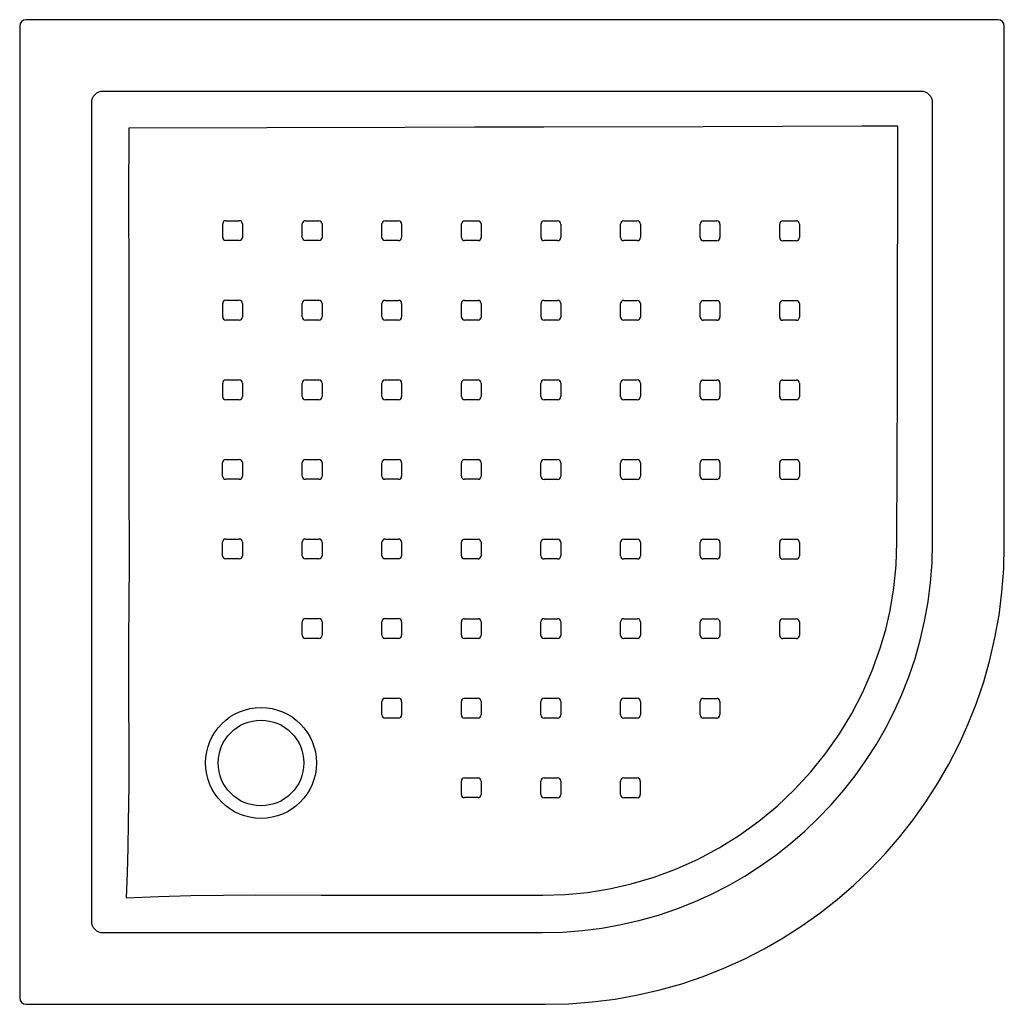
# Model space of a CAD drawing. Header units: millimetres. Extents: x 1451.133 to 1451.937, y 1531.231 to 1532.035.
import ezdxf

# ---------------------------------------------------------------- set-up
doc = ezdxf.new("R2010")
doc.units = ezdxf.units.MM
doc.layers.add('SANINDUSA', color=3, linetype='Continuous')

msp = doc.modelspace()

# ---------------------------------------------------------------- linework, layer by layer
at = {"layer": 'SANINDUSA'}
for p, q in [((1451.13286, 1532.02987), (1451.13286, 1531.23568)), ((1451.93205, 1532.03487), (1451.13786, 1532.03487)), ((1451.93705, 1531.60563), (1451.93705, 1532.02987)), ((1451.86866, 1531.97626), (1451.20125, 1531.97626)), ((1451.19147, 1531.96648), (1451.19147, 1531.29907)), ((1451.87844, 1531.60778), (1451.87844, 1531.96648)), ((1451.49365, 1531.85703), (1451.49365, 1531.86803)), ((1451.50983, 1531.86803), (1451.50983, 1531.85703)), ((1451.56123, 1531.80561), (1451.57223, 1531.8056)), ((1451.62363, 1531.792), (1451.62363, 1531.803)), ((1451.20125, 1531.28929), (1451.55995, 1531.28929)), ((1451.13786, 1531.23068), (1451.5621, 1531.23068))]:
    msp.add_line(p, q, dxfattribs=at)
at = {"layer": 'SANINDUSA', "flags": 128}
for points in [[(1451.22192, 1531.94638), (1451.22185, 1531.88727), (1451.22187, 1531.82565), (1451.222, 1531.76402), (1451.22199, 1531.70239), (1451.22197, 1531.67189), (1451.22206, 1531.64139), (1451.2222, 1531.61089), (1451.22218, 1531.58719), (1451.22199, 1531.56349), (1451.22178, 1531.52251), (1451.22183, 1531.48153), (1451.22203, 1531.44055), (1451.22198, 1531.40984), (1451.22158, 1531.37914), (1451.22117, 1531.35862), (1451.22061, 1531.33813), (1451.21981, 1531.31769)], [(1451.85, 1531.94791), (1451.82114, 1531.94783), (1451.7561, 1531.94769), (1451.69107, 1531.94749), (1451.56101, 1531.9472), (1451.50426, 1531.94708), (1451.4475, 1531.94695), (1451.33471, 1531.94667), (1451.22192, 1531.94638)], [(1451.84939, 1531.60802), (1451.84955, 1531.67298), (1451.84968, 1531.73794), (1451.84976, 1531.8029), (1451.84988, 1531.83537), (1451.85002, 1531.86785), (1451.84997, 1531.90788), (1451.85, 1531.94791)], [(1451.29866, 1531.85709), (1451.29866, 1531.86508), (1451.29866, 1531.86808)], [(1451.30125, 1531.87067), (1451.30925, 1531.87067), (1451.31225, 1531.87067)], [(1451.31484, 1531.86808), (1451.31484, 1531.86009), (1451.31484, 1531.85709)], [(1451.36366, 1531.85707), (1451.36366, 1531.86507), (1451.36366, 1531.86807)], [(1451.36625, 1531.87066), (1451.37425, 1531.87066), (1451.37725, 1531.87066)], [(1451.37984, 1531.86807), (1451.37984, 1531.86007), (1451.37984, 1531.85707)], [(1451.42865, 1531.85705), (1451.42865, 1531.86505), (1451.42865, 1531.86805)], [(1451.43124, 1531.87064), (1451.43924, 1531.87064), (1451.44224, 1531.87064)], [(1451.44483, 1531.86805), (1451.44483, 1531.86005), (1451.44483, 1531.85705)], [(1451.49624, 1531.87062), (1451.50424, 1531.87062), (1451.50724, 1531.87062)], [(1451.55864, 1531.85701), (1451.55864, 1531.86501), (1451.55864, 1531.86801)], [(1451.56123, 1531.8706), (1451.56923, 1531.8706), (1451.57223, 1531.8706)], [(1451.57482, 1531.868), (1451.57482, 1531.86001), (1451.57482, 1531.85701)], [(1451.62364, 1531.85699), (1451.62364, 1531.86499), (1451.62364, 1531.86799)], [(1451.62623, 1531.87058), (1451.63422, 1531.87058), (1451.63722, 1531.87058)], [(1451.63982, 1531.86799), (1451.63982, 1531.85999), (1451.63982, 1531.85699)], [(1451.68863, 1531.85697), (1451.68863, 1531.86497), (1451.68863, 1531.86797)], [(1451.69122, 1531.87056), (1451.69922, 1531.87056), (1451.70222, 1531.87056)], [(1451.70481, 1531.86797), (1451.70481, 1531.85997), (1451.70481, 1531.85697)], [(1451.75362, 1531.85695), (1451.75362, 1531.86495), (1451.75362, 1531.86795)], [(1451.75621, 1531.87054), (1451.76421, 1531.87054), (1451.76721, 1531.87054)], [(1451.7698, 1531.86795), (1451.7698, 1531.85995), (1451.7698, 1531.85695)], [(1451.31225, 1531.8545), (1451.30425, 1531.8545), (1451.30125, 1531.8545)], [(1451.37725, 1531.85448), (1451.36925, 1531.85448), (1451.36625, 1531.85448)], [(1451.44224, 1531.85446), (1451.43424, 1531.85446), (1451.43124, 1531.85446)], [(1451.50724, 1531.85444), (1451.49924, 1531.85444), (1451.49624, 1531.85444)], [(1451.57223, 1531.85442), (1451.56423, 1531.85442), (1451.56123, 1531.85442)], [(1451.63723, 1531.8544), (1451.62923, 1531.8544), (1451.62623, 1531.8544)], [(1451.70222, 1531.85438), (1451.69422, 1531.85438), (1451.69122, 1531.85438)], [(1451.76721, 1531.85436), (1451.75921, 1531.85436), (1451.75621, 1531.85436)], [(1451.30124, 1531.80568), (1451.30924, 1531.80568), (1451.31224, 1531.80568)], [(1451.36624, 1531.80566), (1451.37424, 1531.80566), (1451.37724, 1531.80566)], [(1451.43124, 1531.80565), (1451.43924, 1531.80564), (1451.44224, 1531.80564)], [(1451.49623, 1531.80563), (1451.50423, 1531.80562), (1451.50723, 1531.80562)], [(1451.62622, 1531.80559), (1451.63422, 1531.80558), (1451.63722, 1531.80558)], [(1451.69121, 1531.80557), (1451.69921, 1531.80557), (1451.70221, 1531.80557)], [(1451.75621, 1531.80555), (1451.76421, 1531.80555), (1451.76721, 1531.80555)], [(1451.29865, 1531.79209), (1451.29865, 1531.80009), (1451.29865, 1531.80309)], [(1451.31483, 1531.80309), (1451.31483, 1531.79509), (1451.31483, 1531.79209)], [(1451.36365, 1531.79207), (1451.36365, 1531.80007), (1451.36365, 1531.80307)], [(1451.37983, 1531.80307), (1451.37983, 1531.79507), (1451.37983, 1531.79207)], [(1451.42865, 1531.79206), (1451.42865, 1531.80006), (1451.42865, 1531.80306)], [(1451.44483, 1531.80305), (1451.44483, 1531.79506), (1451.44483, 1531.79206)], [(1451.49364, 1531.79204), (1451.49364, 1531.80004), (1451.49364, 1531.80304)], [(1451.50982, 1531.80303), (1451.50982, 1531.79504), (1451.50982, 1531.79204)], [(1451.55864, 1531.79202), (1451.55864, 1531.80002), (1451.55864, 1531.80302)], [(1451.57482, 1531.80301), (1451.57482, 1531.79501), (1451.57482, 1531.79202)], [(1451.63981, 1531.80299), (1451.63981, 1531.795), (1451.63981, 1531.792)], [(1451.68862, 1531.79198), (1451.68862, 1531.79998), (1451.68862, 1531.80298)], [(1451.7048, 1531.80298), (1451.7048, 1531.79498), (1451.7048, 1531.79198)], [(1451.75362, 1531.79196), (1451.75362, 1531.79996), (1451.75362, 1531.80296)], [(1451.7698, 1531.80296), (1451.7698, 1531.79496), (1451.7698, 1531.79196)], [(1451.31224, 1531.7895), (1451.30424, 1531.7895), (1451.30124, 1531.7895)], [(1451.37724, 1531.78948), (1451.36924, 1531.78948), (1451.36624, 1531.78948)], [(1451.44224, 1531.78947), (1451.43424, 1531.78947), (1451.43124, 1531.78947)], [(1451.50723, 1531.78945), (1451.49923, 1531.78945), (1451.49624, 1531.78945)], [(1451.57223, 1531.78943), (1451.56423, 1531.78943), (1451.56123, 1531.78943)], [(1451.63722, 1531.78941), (1451.62922, 1531.78941), (1451.62622, 1531.78941)], [(1451.70221, 1531.78939), (1451.69421, 1531.78939), (1451.69122, 1531.78939)], [(1451.76721, 1531.78937), (1451.75921, 1531.78937), (1451.75621, 1531.78937)], [(1451.30123, 1531.74067), (1451.30923, 1531.74067), (1451.31223, 1531.74067)], [(1451.36623, 1531.74066), (1451.37423, 1531.74066), (1451.37723, 1531.74066)], [(1451.43123, 1531.74065), (1451.43923, 1531.74065), (1451.44223, 1531.74065)], [(1451.49623, 1531.74063), (1451.50423, 1531.74063), (1451.50723, 1531.74063)], [(1451.56122, 1531.74061), (1451.56922, 1531.74061), (1451.57222, 1531.74061)], [(1451.62621, 1531.74059), (1451.63421, 1531.74059), (1451.63721, 1531.74059)], [(1451.69121, 1531.74057), (1451.69921, 1531.74057), (1451.70221, 1531.74057)], [(1451.7562, 1531.74055), (1451.7642, 1531.74055), (1451.7672, 1531.74055)], [(1451.29864, 1531.72708), (1451.29864, 1531.73508), (1451.29864, 1531.73808)], [(1451.31482, 1531.73808), (1451.31482, 1531.73008), (1451.31482, 1531.72708)], [(1451.36364, 1531.72707), (1451.36364, 1531.73507), (1451.36364, 1531.73807)], [(1451.37982, 1531.73807), (1451.37982, 1531.73007), (1451.37982, 1531.72707)], [(1451.42864, 1531.72706), (1451.42864, 1531.73506), (1451.42864, 1531.73806)], [(1451.44482, 1531.73806), (1451.44482, 1531.73006), (1451.44482, 1531.72706)], [(1451.49364, 1531.72704), (1451.49364, 1531.73504), (1451.49364, 1531.73804)], [(1451.50982, 1531.73804), (1451.50982, 1531.73004), (1451.50982, 1531.72704)], [(1451.55863, 1531.72702), (1451.55863, 1531.73502), (1451.55863, 1531.73802)], [(1451.57481, 1531.73802), (1451.57481, 1531.73002), (1451.57481, 1531.72702)], [(1451.62363, 1531.727), (1451.62362, 1531.735), (1451.62362, 1531.738)], [(1451.6398, 1531.738), (1451.6398, 1531.73), (1451.6398, 1531.727)], [(1451.68862, 1531.72698), (1451.68862, 1531.73498), (1451.68862, 1531.73798)], [(1451.7048, 1531.73798), (1451.7048, 1531.72998), (1451.7048, 1531.72698)], [(1451.75362, 1531.72696), (1451.75362, 1531.73496), (1451.75361, 1531.73796)], [(1451.7698, 1531.73796), (1451.7698, 1531.72996), (1451.7698, 1531.72696)], [(1451.31223, 1531.72449), (1451.30423, 1531.72449), (1451.30122, 1531.72449)], [(1451.37723, 1531.72448), (1451.36923, 1531.72448), (1451.36623, 1531.72448)], [(1451.44223, 1531.72447), (1451.43423, 1531.72447), (1451.43123, 1531.72447)], [(1451.50723, 1531.72445), (1451.49923, 1531.72445), (1451.49623, 1531.72445)], [(1451.57222, 1531.72443), (1451.56422, 1531.72443), (1451.56122, 1531.72443)], [(1451.63721, 1531.72441), (1451.62921, 1531.72441), (1451.62622, 1531.72441)], [(1451.70221, 1531.72439), (1451.69421, 1531.72439), (1451.69121, 1531.72439)], [(1451.76721, 1531.72437), (1451.75921, 1531.72437), (1451.75621, 1531.72437)], [(1451.3012, 1531.67567), (1451.3092, 1531.67567), (1451.3122, 1531.67567)], [(1451.36622, 1531.67567), (1451.37422, 1531.67567), (1451.37722, 1531.67567)], [(1451.43122, 1531.67565), (1451.43922, 1531.67565), (1451.44222, 1531.67565)], [(1451.49622, 1531.67564), (1451.50422, 1531.67564), (1451.50722, 1531.67564)], [(1451.56121, 1531.67562), (1451.56921, 1531.67562), (1451.57221, 1531.67562)], [(1451.62621, 1531.6756), (1451.63421, 1531.6756), (1451.63721, 1531.6756)], [(1451.6912, 1531.67558), (1451.6992, 1531.67558), (1451.7022, 1531.67558)], [(1451.7562, 1531.67556), (1451.7642, 1531.67556), (1451.7672, 1531.67556)], [(1451.29861, 1531.66209), (1451.29861, 1531.67009), (1451.29861, 1531.67308)], [(1451.3148, 1531.67309), (1451.3148, 1531.66509), (1451.3148, 1531.66209)], [(1451.36362, 1531.66208), (1451.36362, 1531.67008), (1451.36362, 1531.67308)], [(1451.37981, 1531.67308), (1451.37981, 1531.66508), (1451.37981, 1531.66208)], [(1451.42863, 1531.66207), (1451.42863, 1531.67006), (1451.42863, 1531.67306)], [(1451.44481, 1531.67306), (1451.44481, 1531.66506), (1451.44481, 1531.66206)], [(1451.49363, 1531.66205), (1451.49363, 1531.67005), (1451.49363, 1531.67305)], [(1451.50981, 1531.67305), (1451.50981, 1531.66505), (1451.50981, 1531.66205)], [(1451.55863, 1531.66203), (1451.55862, 1531.67003), (1451.55862, 1531.67303)], [(1451.5748, 1531.67303), (1451.5748, 1531.66503), (1451.5748, 1531.66203)], [(1451.62362, 1531.66201), (1451.62362, 1531.67001), (1451.62362, 1531.67301)], [(1451.6398, 1531.67301), (1451.6398, 1531.66501), (1451.6398, 1531.66201)], [(1451.68861, 1531.66199), (1451.68861, 1531.66999), (1451.68861, 1531.67299)], [(1451.70479, 1531.67299), (1451.70479, 1531.66499), (1451.70479, 1531.66199)], [(1451.75361, 1531.66197), (1451.75361, 1531.66997), (1451.75361, 1531.67297)], [(1451.76979, 1531.67297), (1451.76979, 1531.66497), (1451.76979, 1531.66197)], [(1451.3122, 1531.6595), (1451.3042, 1531.6595), (1451.3012, 1531.6595)], [(1451.37722, 1531.65949), (1451.36922, 1531.65949), (1451.36622, 1531.65949)], [(1451.44222, 1531.65947), (1451.43422, 1531.65947), (1451.43122, 1531.65947)], [(1451.50722, 1531.65946), (1451.49922, 1531.65946), (1451.49622, 1531.65946)], [(1451.57221, 1531.65944), (1451.56422, 1531.65944), (1451.56122, 1531.65944)], [(1451.63721, 1531.65942), (1451.62921, 1531.65942), (1451.62621, 1531.65942)], [(1451.7022, 1531.6594), (1451.6942, 1531.6594), (1451.6912, 1531.6594)], [(1451.7672, 1531.65938), (1451.7592, 1531.65938), (1451.7562, 1531.65938)], [(1451.3012, 1531.61069), (1451.3092, 1531.61069), (1451.3122, 1531.61069)], [(1451.36621, 1531.61068), (1451.37421, 1531.61068), (1451.37721, 1531.61068)], [(1451.43121, 1531.61066), (1451.43921, 1531.61066), (1451.44221, 1531.61066)], [(1451.49621, 1531.61064), (1451.50421, 1531.61064), (1451.50721, 1531.61064)], [(1451.56121, 1531.61062), (1451.56921, 1531.61062), (1451.57221, 1531.61062)], [(1451.6262, 1531.6106), (1451.6342, 1531.6106), (1451.6372, 1531.6106)], [(1451.69119, 1531.61058), (1451.69919, 1531.61058), (1451.70219, 1531.61058)], [(1451.75619, 1531.61056), (1451.76419, 1531.61056), (1451.76719, 1531.61056)], [(1451.29861, 1531.5971), (1451.29861, 1531.6051), (1451.29861, 1531.6081)], [(1451.31479, 1531.6081), (1451.31479, 1531.6001), (1451.31479, 1531.5971)], [(1451.36362, 1531.59709), (1451.36362, 1531.60509), (1451.36362, 1531.60809)], [(1451.3798, 1531.60809), (1451.3798, 1531.60009), (1451.3798, 1531.59709)], [(1451.42862, 1531.59707), (1451.42862, 1531.60507), (1451.42862, 1531.60807)], [(1451.4448, 1531.60807), (1451.4448, 1531.60007), (1451.4448, 1531.59707)], [(1451.49362, 1531.59705), (1451.49362, 1531.60505), (1451.49362, 1531.60805)], [(1451.5098, 1531.60805), (1451.5098, 1531.60005), (1451.5098, 1531.59705)], [(1451.55862, 1531.59703), (1451.55862, 1531.60503), (1451.55862, 1531.60803)], [(1451.56018, 1531.31971), (1451.57839, 1531.32034), (1451.59658, 1531.3221), (1451.61461, 1531.325), (1451.63239, 1531.32901), (1451.65098, 1531.33453), (1451.66921, 1531.34133), (1451.68697, 1531.34934), (1451.70415, 1531.35849), (1451.72063, 1531.36872), (1451.73648, 1531.38013), (1451.75156, 1531.39264), (1451.76578, 1531.40615), (1451.77905, 1531.42057), (1451.79127, 1531.4358), (1451.80235, 1531.45167), (1451.81241, 1531.46829), (1451.82137, 1531.48554), (1451.82917, 1531.50332), (1451.83572, 1531.52152), (1451.84018, 1531.53683), (1451.84377, 1531.55236), (1451.84686, 1531.57077), (1451.84873, 1531.58936), (1451.84939, 1531.60802)], [(1451.5748, 1531.60803), (1451.5748, 1531.60003), (1451.5748, 1531.59703)], [(1451.62361, 1531.59701), (1451.62361, 1531.60501), (1451.62361, 1531.60801)], [(1451.63979, 1531.60801), (1451.63979, 1531.60001), (1451.63979, 1531.59701)], [(1451.6886, 1531.59699), (1451.6886, 1531.60499), (1451.6886, 1531.60799)], [(1451.70478, 1531.60799), (1451.70478, 1531.59999), (1451.70478, 1531.59699)], [(1451.7536, 1531.59697), (1451.7536, 1531.60497), (1451.7536, 1531.60797)], [(1451.76978, 1531.60797), (1451.76978, 1531.59997), (1451.76978, 1531.59697)], [(1451.3122, 1531.59451), (1451.3042, 1531.59451), (1451.3012, 1531.59451)], [(1451.37721, 1531.5945), (1451.36921, 1531.5945), (1451.36621, 1531.5945)], [(1451.44221, 1531.59448), (1451.43421, 1531.59448), (1451.43121, 1531.59448)], [(1451.50721, 1531.59446), (1451.49921, 1531.59446), (1451.49621, 1531.59446)], [(1451.57221, 1531.59444), (1451.56421, 1531.59444), (1451.56121, 1531.59444)], [(1451.6372, 1531.59442), (1451.6292, 1531.59442), (1451.6262, 1531.59442)], [(1451.70219, 1531.5944), (1451.69419, 1531.5944), (1451.69119, 1531.5944)], [(1451.76719, 1531.59438), (1451.75919, 1531.59438), (1451.75619, 1531.59438)], [(1451.36361, 1531.53211), (1451.36361, 1531.5401), (1451.36361, 1531.5431)], [(1451.3662, 1531.54569), (1451.3742, 1531.54569), (1451.3772, 1531.54569)], [(1451.37979, 1531.5431), (1451.3798, 1531.5351), (1451.3798, 1531.5321)], [(1451.42862, 1531.53208), (1451.42862, 1531.54008), (1451.42862, 1531.54308)], [(1451.43121, 1531.54567), (1451.43921, 1531.54567), (1451.44221, 1531.54567)], [(1451.4448, 1531.54308), (1451.4448, 1531.53508), (1451.4448, 1531.53208)], [(1451.49362, 1531.53206), (1451.49362, 1531.54006), (1451.49362, 1531.54306)], [(1451.49621, 1531.54565), (1451.50421, 1531.54565), (1451.50721, 1531.54565)], [(1451.5098, 1531.54306), (1451.5098, 1531.53506), (1451.5098, 1531.53206)], [(1451.55861, 1531.53204), (1451.55861, 1531.54004), (1451.55861, 1531.54304)], [(1451.5612, 1531.54563), (1451.5692, 1531.54562), (1451.5722, 1531.54562)], [(1451.57479, 1531.54303), (1451.57479, 1531.53503), (1451.57479, 1531.53203)], [(1451.6236, 1531.53201), (1451.6236, 1531.54001), (1451.6236, 1531.54301)], [(1451.62619, 1531.5456), (1451.63419, 1531.5456), (1451.63719, 1531.5456)], [(1451.63978, 1531.54301), (1451.63978, 1531.53501), (1451.63978, 1531.53201)], [(1451.68859, 1531.53199), (1451.68859, 1531.53999), (1451.68859, 1531.54299)], [(1451.69118, 1531.54558), (1451.69918, 1531.54558), (1451.70218, 1531.54558)], [(1451.70477, 1531.54299), (1451.70477, 1531.53499), (1451.70477, 1531.53199)], [(1451.75359, 1531.53198), (1451.75359, 1531.53997), (1451.75359, 1531.54297)], [(1451.75618, 1531.54557), (1451.76418, 1531.54556), (1451.76718, 1531.54556)], [(1451.76977, 1531.54297), (1451.76977, 1531.53497), (1451.76977, 1531.53197)], [(1451.37721, 1531.52951), (1451.36921, 1531.52951), (1451.36621, 1531.52951)], [(1451.44221, 1531.52949), (1451.43421, 1531.52949), (1451.43121, 1531.52949)], [(1451.50721, 1531.52947), (1451.49921, 1531.52947), (1451.49621, 1531.52947)], [(1451.5722, 1531.52944), (1451.5642, 1531.52945), (1451.5612, 1531.52945)], [(1451.63719, 1531.52942), (1451.62919, 1531.52942), (1451.62619, 1531.52942)], [(1451.70218, 1531.5294), (1451.69418, 1531.5294), (1451.69118, 1531.5294)], [(1451.76718, 1531.52938), (1451.75918, 1531.52938), (1451.75618, 1531.52938)], [(1451.42861, 1531.46708), (1451.42861, 1531.47508), (1451.42861, 1531.47808)], [(1451.4312, 1531.48067), (1451.4392, 1531.48067), (1451.4422, 1531.48067)], [(1451.44479, 1531.47808), (1451.44479, 1531.47008), (1451.44479, 1531.46708)], [(1451.49361, 1531.46706), (1451.49361, 1531.47506), (1451.49361, 1531.47806)], [(1451.4962, 1531.48065), (1451.5042, 1531.48065), (1451.5072, 1531.48065)], [(1451.50979, 1531.47806), (1451.50979, 1531.47006), (1451.50979, 1531.46706)], [(1451.5586, 1531.46704), (1451.5586, 1531.47504), (1451.5586, 1531.47804)], [(1451.56119, 1531.48063), (1451.56919, 1531.48063), (1451.57219, 1531.48063)], [(1451.57478, 1531.47804), (1451.57478, 1531.47004), (1451.57478, 1531.46703)], [(1451.62359, 1531.46701), (1451.62359, 1531.47501), (1451.62359, 1531.47801)], [(1451.62618, 1531.4806), (1451.63418, 1531.4806), (1451.63718, 1531.4806)], [(1451.63977, 1531.47801), (1451.63977, 1531.47001), (1451.63977, 1531.46701)], [(1451.68858, 1531.46699), (1451.68858, 1531.47499), (1451.68858, 1531.47799)], [(1451.69117, 1531.48058), (1451.69917, 1531.48058), (1451.70217, 1531.48058)], [(1451.70476, 1531.47799), (1451.70476, 1531.46999), (1451.70476, 1531.46699)], [(1451.4422, 1531.46449), (1451.4342, 1531.46449), (1451.4312, 1531.46449)], [(1451.5072, 1531.46447), (1451.4992, 1531.46447), (1451.4962, 1531.46447)], [(1451.57219, 1531.46444), (1451.56419, 1531.46445), (1451.56119, 1531.46445)], [(1451.63718, 1531.46442), (1451.62918, 1531.46442), (1451.62618, 1531.46442)], [(1451.70217, 1531.4644), (1451.69417, 1531.4644), (1451.69117, 1531.4644)], [(1451.49359, 1531.40205), (1451.4936, 1531.41005), (1451.4936, 1531.41305)], [(1451.49619, 1531.41565), (1451.50418, 1531.41564), (1451.50719, 1531.41564)], [(1451.50978, 1531.41305), (1451.50978, 1531.40505), (1451.50978, 1531.40205)], [(1451.55859, 1531.40203), (1451.55859, 1531.41003), (1451.55859, 1531.41303)], [(1451.56118, 1531.41562), (1451.56918, 1531.41562), (1451.57218, 1531.41562)], [(1451.57477, 1531.41303), (1451.57477, 1531.40503), (1451.57477, 1531.40203)], [(1451.62358, 1531.40201), (1451.62358, 1531.41001), (1451.62358, 1531.41301)], [(1451.62617, 1531.4156), (1451.63417, 1531.4156), (1451.63717, 1531.4156)], [(1451.63976, 1531.41301), (1451.63976, 1531.40501), (1451.63976, 1531.40201)], [(1451.50719, 1531.39946), (1451.49919, 1531.39946), (1451.49619, 1531.39946)], [(1451.57218, 1531.39944), (1451.56418, 1531.39944), (1451.56118, 1531.39944)], [(1451.63717, 1531.39942), (1451.62917, 1531.39942), (1451.62617, 1531.39942)], [(1451.21981, 1531.31769), (1451.24622, 1531.31875), (1451.27271, 1531.3195), (1451.29924, 1531.31993), (1451.32578, 1531.32004), (1451.37915, 1531.31987), (1451.43252, 1531.31972), (1451.46447, 1531.31978), (1451.49643, 1531.31983), (1451.5283, 1531.31974), (1451.56018, 1531.31971)]]:
    msp.add_lwpolyline(points, dxfattribs=at)
at = {"layer": 'SANINDUSA'}
for radius in [0.0453, 0.035]:
    msp.add_circle((1451.32995, 1531.42778), radius, dxfattribs=at)
for centre, radius, start, end in [((1451.30125, 1531.86809), 0.00259, 89.99267, 180.01064), ((1451.31225, 1531.86808), 0.00259, 0.01264, 89.99542), ((1451.36625, 1531.86807), 0.00259, 89.99198, 180.00843), ((1451.37725, 1531.86806), 0.00259, 0.01237, 89.99607), ((1451.43124, 1531.86805), 0.00259, 89.99162, 180.00773), ((1451.44224, 1531.86805), 0.00259, 0.01218, 89.99622), ((1451.49624, 1531.86803), 0.00259, 89.99195, 180.00753), ((1451.50724, 1531.86803), 0.00259, 0.01127, 89.99599), ((1451.56123, 1531.86801), 0.00259, 89.99222, 180.00697), ((1451.57223, 1531.868), 0.00259, 0.01054, 89.99577), ((1451.62623, 1531.86799), 0.00259, 89.99215, 180.00757), ((1451.63722, 1531.86798), 0.00259, 0.01087, 89.99536), ((1451.69122, 1531.86797), 0.00259, 89.99158, 180.00862), ((1451.70222, 1531.86797), 0.00259, 0.01236, 89.99534), ((1451.75621, 1531.86795), 0.00259, 89.99357, 180.00676), ((1451.76721, 1531.86795), 0.00259, 0.01239, 90.00003), ((1451.30125, 1531.85709), 0.00259, 180.01211, 269.99544), ((1451.31225, 1531.85708), 0.00259, 269.9911, 0.00808), ((1451.36625, 1531.85707), 0.00259, 180.012, 269.99536), ((1451.37725, 1531.85707), 0.00259, 269.99191, 0.00839), ((1451.43124, 1531.85705), 0.00259, 180.01227, 269.99592), ((1451.44224, 1531.85705), 0.00259, 269.9916, 0.00783), ((1451.49624, 1531.85703), 0.00259, 180.01156, 269.99562), ((1451.50724, 1531.85703), 0.00259, 269.99199, 0.00764), ((1451.56123, 1531.85701), 0.00259, 180.01064, 269.99538), ((1451.57223, 1531.85701), 0.00259, 269.9923, 0.00743), ((1451.62623, 1531.85699), 0.00259, 180.01047, 269.9948), ((1451.63723, 1531.85699), 0.00259, 269.99211, 0.00801), ((1451.69122, 1531.85697), 0.00259, 180.01194, 269.99553), ((1451.70222, 1531.85697), 0.00259, 269.99313, 0.00912), ((1451.75621, 1531.85695), 0.00259, 180.01203, 269.99927), ((1451.76721, 1531.85695), 0.00259, 269.9948, 0.00672), ((1451.30124, 1531.80309), 0.00259, 89.99158, 180.00226), ((1451.31224, 1531.80309), 0.00259, 0.011, 89.99817), ((1451.36624, 1531.80307), 0.00259, 89.99336, 180.0096), ((1451.37724, 1531.80307), 0.00259, 0.01036, 89.99411), ((1451.43124, 1531.80306), 0.00259, 89.99231, 180.00882), ((1451.44224, 1531.80305), 0.00259, 0.01102, 89.99467), ((1451.49623, 1531.80304), 0.00259, 89.9923, 180.00853), ((1451.50723, 1531.80303), 0.00259, 0.01026, 89.99425), ((1451.56123, 1531.80302), 0.00259, 89.9923, 180.00848), ((1451.57223, 1531.80301), 0.00259, 0.01008, 89.99413), ((1451.62622, 1531.803), 0.00259, 89.99297, 180.00877), ((1451.63722, 1531.80299), 0.00259, 0.01001, 89.99431), ((1451.69121, 1531.80298), 0.00259, 89.99452, 180.0086), ((1451.70221, 1531.80298), 0.00259, 0.00953, 89.99625), ((1451.75621, 1531.80296), 0.00259, 89.99499, 180.00606), ((1451.76721, 1531.80296), 0.00259, 0.00904, 89.99879), ((1451.30124, 1531.79209), 0.00259, 180.01181, 270.00256), ((1451.31224, 1531.79209), 0.00259, 269.99418, 0.00561), ((1451.36624, 1531.79207), 0.00259, 180.0088, 269.99323), ((1451.37724, 1531.79207), 0.00259, 269.99358, 0.00919), ((1451.43124, 1531.79206), 0.00259, 180.01048, 269.99426), ((1451.44224, 1531.79205), 0.00259, 269.9923, 0.00848), ((1451.49624, 1531.79204), 0.00259, 180.01011, 269.99377), ((1451.50723, 1531.79203), 0.00259, 269.9924, 0.00859), ((1451.56123, 1531.79202), 0.00259, 180.0098, 269.99351), ((1451.57223, 1531.79201), 0.00259, 269.9926, 0.00875), ((1451.62622, 1531.792), 0.00259, 180.0094, 269.99363), ((1451.63722, 1531.792), 0.00259, 269.99385, 0.00921), ((1451.69122, 1531.79198), 0.00259, 180.00964, 269.99611), ((1451.70221, 1531.79198), 0.00259, 269.99494, 0.00788), ((1451.75621, 1531.79196), 0.00259, 180.00931, 269.99817), ((1451.76721, 1531.79196), 0.00259, 269.9937, 0.00424), ((1451.30123, 1531.73808), 0.00259, 89.99982, 180.00804), ((1451.31223, 1531.73808), 0.00259, 0.00363, 89.99352), ((1451.36623, 1531.73807), 0.00259, 89.99512, 180.00754), ((1451.37723, 1531.73807), 0.00259, 0.00782, 89.99468), ((1451.43123, 1531.73806), 0.00259, 89.99313, 180.00751), ((1451.44223, 1531.73806), 0.00259, 0.00912, 89.99425), ((1451.49623, 1531.73804), 0.00259, 89.99279, 180.00847), ((1451.50723, 1531.73804), 0.00259, 0.00853, 89.99282), ((1451.56122, 1531.73802), 0.00259, 89.99328, 180.0088), ((1451.57222, 1531.73802), 0.00259, 0.00801, 89.99255), ((1451.62621, 1531.738), 0.00259, 89.99425, 180.00921), ((1451.63721, 1531.738), 0.00259, 0.00807, 89.99363), ((1451.69121, 1531.73798), 0.00259, 89.9947, 180.00739), ((1451.70221, 1531.73798), 0.00259, 0.00807, 89.99582), ((1451.7562, 1531.73796), 0.00259, 89.99375, 180.00442), ((1451.7672, 1531.73796), 0.00259, 0.00779, 89.99759), ((1451.30122, 1531.72708), 0.00259, 180.00212, 269.99596), ((1451.31223, 1531.72708), 0.00259, 269.99533, 0.00354), ((1451.36623, 1531.72707), 0.00259, 180.00734, 269.99724), ((1451.37723, 1531.72707), 0.00259, 269.99402, 0.00528), ((1451.43123, 1531.72706), 0.00259, 180.00896, 269.99577), ((1451.44223, 1531.72706), 0.00259, 269.99265, 0.00661), ((1451.49623, 1531.72704), 0.00259, 180.00849, 269.99328), ((1451.50723, 1531.72704), 0.00259, 269.99278, 0.00816), ((1451.56122, 1531.72702), 0.00259, 180.00762, 269.99219), ((1451.57222, 1531.72702), 0.00259, 269.99355, 0.00892), ((1451.62622, 1531.727), 0.00259, 180.00759, 269.99307), ((1451.63721, 1531.727), 0.00259, 269.99475, 0.00872), ((1451.69121, 1531.72698), 0.00259, 180.00801, 269.99535), ((1451.70221, 1531.72698), 0.00259, 269.99483, 0.00701), ((1451.75621, 1531.72696), 0.00259, 180.00808, 269.99702), ((1451.76721, 1531.72696), 0.00259, 269.99198, 0.00292), ((1451.3012, 1531.67308), 0.00259, 89.98987, 179.98423), ((1451.31221, 1531.67309), 0.00259, 0.01434, 90.01639), ((1451.36621, 1531.67308), 0.00259, 89.99278, 179.99763), ((1451.37722, 1531.67308), 0.00259, 0.0107, 90.004), ((1451.43122, 1531.67306), 0.00259, 89.99245, 180.00258), ((1451.44222, 1531.67306), 0.00259, 0.00951, 89.99818), ((1451.49622, 1531.67305), 0.00259, 89.9925, 180.00599), ((1451.50722, 1531.67304), 0.00259, 0.00785, 89.99392), ((1451.56121, 1531.67303), 0.00259, 89.99357, 180.00803), ((1451.57221, 1531.67302), 0.00259, 0.00654, 89.99222), ((1451.62621, 1531.67301), 0.00259, 89.99505, 180.00813), ((1451.63721, 1531.67301), 0.00259, 0.00605, 89.99351), ((1451.6912, 1531.67299), 0.00259, 89.99498, 180.00675), ((1451.7022, 1531.67299), 0.00259, 0.0066, 89.99505), ((1451.7562, 1531.67297), 0.00259, 89.99225, 180.00427), ((1451.7672, 1531.67297), 0.00259, 0.00778, 89.99524), ((1451.3012, 1531.66209), 0.00259, 180.01974, 270.0287), ((1451.3122, 1531.66209), 0.00259, 269.99235, 359.98752), ((1451.36621, 1531.66208), 0.00259, 180.01253, 270.00892), ((1451.37722, 1531.66208), 0.00259, 269.9928, 359.99822), ((1451.43122, 1531.66207), 0.00259, 180.0105, 270.00105), ((1451.44222, 1531.66206), 0.00259, 269.99221, 0.0029), ((1451.49622, 1531.66205), 0.00259, 180.00853, 269.99536), ((1451.50722, 1531.66205), 0.00259, 269.99252, 0.0062), ((1451.56122, 1531.66203), 0.00259, 180.00662, 269.99239), ((1451.57221, 1531.66203), 0.00259, 269.99404, 0.00809), ((1451.62621, 1531.66201), 0.00259, 180.00572, 269.99291), ((1451.63721, 1531.66201), 0.00259, 269.99539, 0.00768), ((1451.6912, 1531.66199), 0.00259, 180.00609, 269.99451), ((1451.7022, 1531.66199), 0.00259, 269.99479, 0.00616), ((1451.7562, 1531.66197), 0.00259, 180.00752, 269.99526), ((1451.7672, 1531.66197), 0.00259, 269.99089, 0.00377), ((1451.3012, 1531.6081), 0.00259, 90.00111, 180.0012), ((1451.3122, 1531.6081), 0.00259, 0.01332, 90.01306), ((1451.36621, 1531.60809), 0.00259, 89.994, 179.99814), ((1451.37721, 1531.60809), 0.00259, 0.01342, 90.00808), ((1451.43121, 1531.60807), 0.00259, 89.99184, 180.00057), ((1451.44221, 1531.60807), 0.00259, 0.01082, 90.00117), ((1451.49621, 1531.60805), 0.00259, 89.99242, 180.00466), ((1451.50721, 1531.60805), 0.00259, 0.00739, 89.99476), ((1451.56121, 1531.60803), 0.00259, 89.99394, 180.00724), ((1451.57221, 1531.60803), 0.00259, 0.00514, 89.99212), ((1451.6262, 1531.60801), 0.00259, 89.99539, 180.00735), ((1451.6372, 1531.60801), 0.00259, 0.00432, 89.99288), ((1451.69119, 1531.60799), 0.00259, 89.99545, 180.00622), ((1451.70219, 1531.60799), 0.00259, 0.00504, 89.99434), ((1451.75619, 1531.60797), 0.00259, 89.99195, 180.00427), ((1451.76719, 1531.60797), 0.00259, 0.00751, 89.99427), ((1451.55995, 1531.60778), 0.31848, 270, 0), ((1451.3012, 1531.5971), 0.00259, 180.0116, 270.0084), ((1451.3122, 1531.5971), 0.00259, 269.99576, 359.99872), ((1451.36621, 1531.59709), 0.00259, 180.01529, 270.00974), ((1451.37721, 1531.59709), 0.00259, 269.99246, 359.99887), ((1451.43121, 1531.59708), 0.00259, 180.01243, 270.00343), ((1451.44221, 1531.59707), 0.00259, 269.99214, 0.00197), ((1451.49621, 1531.59705), 0.00259, 180.00818, 269.99553), ((1451.50721, 1531.59705), 0.00259, 269.99288, 0.00581), ((1451.56121, 1531.59703), 0.00259, 180.00537, 269.99191), ((1451.57221, 1531.59703), 0.00259, 269.99444, 0.00752), ((1451.6262, 1531.59701), 0.00259, 180.00407, 269.99211), ((1451.6372, 1531.59701), 0.00259, 269.99572, 0.00715), ((1451.69119, 1531.59699), 0.00259, 180.00421, 269.99358), ((1451.70219, 1531.59699), 0.00259, 269.99534, 0.00583), ((1451.75619, 1531.59697), 0.00259, 180.0068, 269.99452), ((1451.76719, 1531.59697), 0.00259, 269.99033, 0.00366), ((1451.3662, 1531.5431), 0.00259, 89.99183, 179.99683), ((1451.3772, 1531.5431), 0.00259, 0.01566, 90.01017), ((1451.43121, 1531.54308), 0.00259, 89.99384, 180.0032), ((1451.44221, 1531.54308), 0.00259, 0.00766, 89.99781), ((1451.49621, 1531.54306), 0.00259, 89.99342, 180.00652), ((1451.5072, 1531.54306), 0.00259, 0.00535, 89.99233), ((1451.5612, 1531.54304), 0.00259, 89.99443, 180.00778), ((1451.5722, 1531.54303), 0.00259, 0.00332, 89.99049), ((1451.62619, 1531.54301), 0.00259, 89.99587, 180.00743), ((1451.63719, 1531.54301), 0.00259, 0.00228, 89.99134), ((1451.69118, 1531.54299), 0.00259, 89.9964, 180.00647), ((1451.70218, 1531.54299), 0.00259, 0.00287, 89.99292), ((1451.75618, 1531.54298), 0.00259, 89.99253, 180.00514), ((1451.76718, 1531.54297), 0.00259, 0.0079, 89.99378), ((1451.36621, 1531.53211), 0.00259, 180.01805, 270.01328), ((1451.37721, 1531.5321), 0.00259, 269.9929, 359.99838), ((1451.43121, 1531.53208), 0.00259, 180.00743, 269.99644), ((1451.44221, 1531.53208), 0.00259, 269.99481, 0.00588), ((1451.49621, 1531.53206), 0.00259, 180.0053, 269.99161), ((1451.50721, 1531.53206), 0.00259, 269.99362, 0.00713), ((1451.5612, 1531.53204), 0.00259, 180.00329, 269.98967), ((1451.5722, 1531.53203), 0.00259, 269.99489, 0.00793), ((1451.62619, 1531.53201), 0.00259, 180.00193, 269.99026), ((1451.63719, 1531.53201), 0.00259, 269.99636, 0.00734), ((1451.69119, 1531.53199), 0.00259, 180.00174, 269.99182), ((1451.70218, 1531.53199), 0.00259, 269.99678, 0.00651), ((1451.75618, 1531.53198), 0.00259, 180.00532, 269.99329), ((1451.76718, 1531.53197), 0.00259, 269.99157, 0.00502), ((1451.4312, 1531.47808), 0.00259, 89.99794, 180.01081), ((1451.4422, 1531.47808), 0.00259, 0.00054, 89.98807), ((1451.4962, 1531.47806), 0.00259, 89.99444, 180.00808), ((1451.5072, 1531.47806), 0.00259, 0.0029, 89.98911), ((1451.56119, 1531.47804), 0.00259, 89.99533, 180.00827), ((1451.57219, 1531.47804), 0.00259, 0.00007, 89.98782), ((1451.62618, 1531.47801), 0.00259, 89.99677, 180.00816), ((1451.63718, 1531.47801), 0.00259, 359.9995, 89.98887), ((1451.69117, 1531.47799), 0.00259, 89.99793, 180.00666), ((1451.70217, 1531.47799), 0.00259, 359.99894, 89.99076), ((1451.43121, 1531.46708), 0.00259, 179.99613, 269.98267), ((1451.4422, 1531.46708), 0.00259, 269.99713, 0.01038), ((1451.4962, 1531.46706), 0.00259, 180.00281, 269.98972), ((1451.5072, 1531.46706), 0.00259, 269.99388, 0.00682), ((1451.56119, 1531.46704), 0.00259, 179.99931, 269.98604), ((1451.57219, 1531.46703), 0.00259, 269.99624, 0.00873), ((1451.62618, 1531.46701), 0.00259, 179.99863, 269.98735), ((1451.63718, 1531.46701), 0.00259, 269.99729, 0.00781), ((1451.69117, 1531.46699), 0.00259, 179.99852, 269.98998), ((1451.70217, 1531.46699), 0.00259, 269.99871, 0.00652), ((1451.49619, 1531.41306), 0.00259, 89.99697, 180.00643), ((1451.50718, 1531.41305), 0.00259, 359.99563, 89.98675), ((1451.56118, 1531.41303), 0.00259, 90.00026, 180.01125), ((1451.57218, 1531.41303), 0.00259, 359.99141, 89.98081), ((1451.62617, 1531.41301), 0.00259, 89.99919, 180.01026), ((1451.63717, 1531.41301), 0.00259, 359.99538, 89.98493), ((1451.49619, 1531.40205), 0.00259, 179.99509, 269.9869), ((1451.50719, 1531.40205), 0.00259, 269.99825, 0.00558), ((1451.56118, 1531.40203), 0.00259, 179.98714, 269.97646), ((1451.57218, 1531.40203), 0.00259, 270.00202, 0.01203), ((1451.62617, 1531.40201), 0.00259, 179.99177, 269.98181), ((1451.63717, 1531.40201), 0.00259, 269.99924, 0.00923)]:
    msp.add_arc(centre, radius, start, end, dxfattribs=at)
for centre, major_axis, ratio, start_param, end_param in [((1451.13786, 1532.02987), (0.00354, -0.00354), 0.999695, 2.356347, 3.926839), ((1451.93205, 1532.02987), (-0.00354, -0.00354), 0.999695, 2.356347, 3.926839), ((1451.20209, 1531.96564), (0.00793, -0.00793), 0.891198, 2.377815, 3.90537), ((1451.86782, 1531.96564), (0.00793, 0.00793), 0.891198, 5.519408, 7.046963), ((1451.56199, 1531.60574), (-0.26525, 0.26525), 0.999695, 2.356347, 3.926839), ((1451.20209, 1531.29991), (0.00793, 0.00793), 0.891198, 2.377815, 3.90537), ((1451.13786, 1531.23568), (0.00354, 0.00354), 0.999695, 2.356347, 3.926839)]:
    msp.add_ellipse(centre, major_axis=major_axis, ratio=ratio, start_param=start_param, end_param=end_param, dxfattribs=at)

doc.saveas('drawing.dxf')
